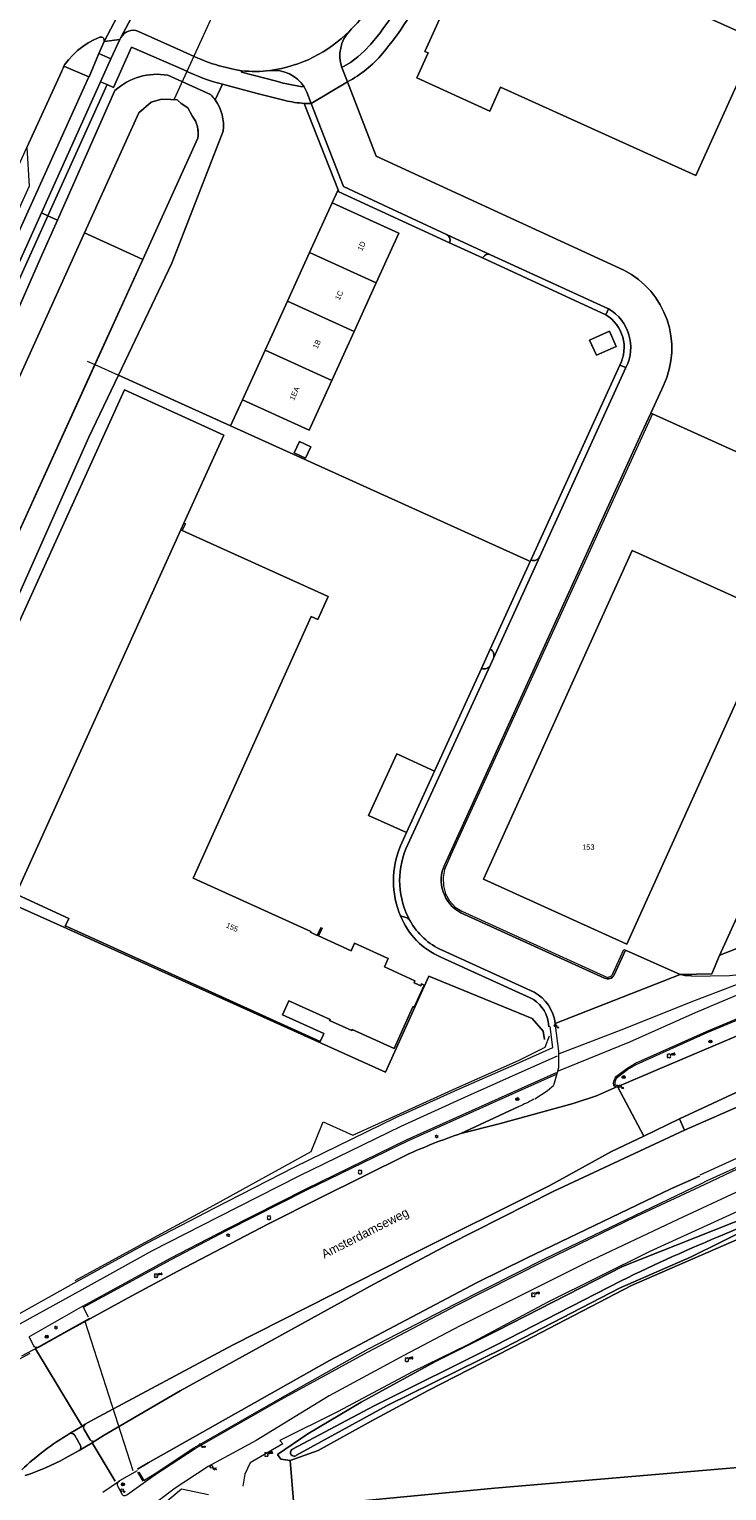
# Model space of a CAD drawing. Header units: metres. Extents: x 151448 to 154749, y 463108 to 465296.
# Tile 99 of 256: x 152499 to 152597, y 463931 to 464135. Entities that reach past the tile are written whole.
import ezdxf
from ezdxf.enums import TextEntityAlignment as Align

# ---------------------------------------------------------------- set-up
doc = ezdxf.new("R2010")
doc.units = ezdxf.units.M
doc.layers.get('0').update_dxf_attribs({"lineweight": 9})
for name, color, linetype, lineweight in [('B-ME-GR-BOOM-S', 253, 'Continuous', 9), ('B-ME-GR-HAAG-G', 253, 'Continuous', 9), ('B-ME-GW-WATERGANG_INSTEEK-G', 253, 'Continuous', 9), ('B-ME-IE-MEUBILAIR_BRANDKRAAN-S', 253, 'Continuous', 9), ('B-ME-IE-MEUBILAIR_LICHTMAST-S', 253, 'Continuous', 9), ('B-ME-IE-MEUBILAIR_PAAL-S', 253, 'Continuous', 9), ('B-ME-IE-MEUBILAIR_TROTTOIRKOLK-S', 253, 'Continuous', 9), ('B-ME-IE-MEUBILAIR_VERKEERSBORD-S', 253, 'Continuous', 9), ('B-ME-IE-MEUBILAIR_VERKEERSLICHT-S', 253, 'Continuous', 9), ('B-ME-KL-DATA_VERKLIKKER-S', 253, 'Continuous', 9), ('B-ME-OG-TERREIN_CULTUURSCHEIDING-G', 253, 'Continuous', 9), ('B-ME-VH-KANTOPSLUITING_VOORKANTBAND-G', 253, 'Continuous', 9), ('B-ME-VH-MATERIAALGRENS-G', 253, 'Continuous', 9), ('B-ME-VH-VERHARDING_ASFALT-G', 253, 'Continuous', 9), ('B-ME-VH-VERHARDING_TEGEL-G', 253, 'Continuous', 9), ('B-PV-GK-BESCHOEIING-G', 253, 'Continuous', 9), ('B-PV-GR-BEPLANTING_CULTUUR_BOSPLANTSOEN-GV', 253, 'Continuous', 9), ('B-PV-GR-GROENVOORZIENING-GV', 253, 'Continuous', 9), ('B-PV-GR-HAAG-GV', 253, 'Continuous', 9), ('B-PV-IE-TERREINAFSCHEIDING_KUNSTMATIG_HEKWERK-G', 253, 'Continuous', 9), ('B-PV-KW-KUNSTWERK_DUIKER-G', 253, 'Continuous', 9), ('B-PV-OG-BEBOUWING-GV', 1, 'Continuous', 9), ('B-PV-OG-BEBOUWING-T18', 2, 'Continuous', 9), ('B-PV-OG-TERREIN_BEGROEID-GV', 253, 'Continuous', 9), ('B-PV-OG-TERREIN_ERF-GV', 253, 'Continuous', 9), ('B-PV-OG-TERREIN_OEVER-GV', 253, 'Continuous', 9), ('B-PV-OG-TOPOGRAFIE-T18', 2, 'Continuous', 9), ('B-PV-OG-WATER-GV', 253, 'Continuous', 9), ('B-PV-VH-GESLOTENVERHARDING_ASFALT-GV', 253, 'Continuous', 9), ('B-PV-VH-OPENVERHARDING_BETONSTRAATSTEEN-GV', 253, 'Continuous', 9), ('B-PV-VH-OPENVERHARDING_TEGEL-GV', 253, 'Continuous', 9)]:
    doc.layers.add(name, color=color, linetype=linetype, lineweight=lineweight)
doc.styles.add('18_100', font='romans', dxfattribs={"width": 0.8, "height": 0.18})
doc.styles.add('18_200', font='romans', dxfattribs={"width": 0.8, "height": 0.36})
doc.styles.add('Drong', font='txt', dxfattribs={"height": 1.8})

# ---------------------------------------------------------------- blocks, each defined once
blk = doc.blocks.new('PAAL')
at = {"ltscale": 2}
blk.add_ellipse((0, 0), major_axis=(-0.181, 0), ratio=1, start_param=3.926991, end_param=10.210176, dxfattribs=at)
at = {"ltscale": 2, "style": '18_200', "width": 0.8}
blk.add_text('P', height=0.218, dxfattribs=at).set_placement((0.22, -0.38))
at = {"style": '18_200', "width": 0.8}
blk.add_attdef('HOOGTE', (0.24, 0.2), '', height=0.25, dxfattribs=at)
blk = doc.blocks.new('BRANDKRAAN')
at = {"ltscale": 2}
blk.add_ellipse((0, 0), major_axis=(-0.127, 0.127), ratio=1, start_param=3.926991, end_param=10.210176, dxfattribs=at)
at = {"ltscale": 2, "style": '18_100', "width": 0.8}
blk.add_text('BKR', height=0.216, dxfattribs=at).set_placement((0.18, -0.38))
at = {"style": '18_200', "width": 0.8}
blk.add_attdef('HOOGTE', (0.29, 0.2), '', height=0.25, dxfattribs=at)
blk = doc.blocks.new('boom')
for centre, major_axis, start_param, end_param in [((-0.12, 0.12), (-0.0916, 0.0916), 4.266828, 8.299543), ((0.12, 0.12), (0.0916, 0.0916), 4.266828, 8.299543), ((-0.12, -0.12), (0.0916, 0.0916), 1.125235, 5.15795), ((0.12, -0.12), (-0.0916, 0.0916), 1.125235, 5.15795)]:
    blk.add_ellipse(centre, major_axis=major_axis, ratio=1, start_param=start_param, end_param=end_param)
at = {"style": '18_200', "width": 0.8}
blk.add_attdef('HOOGTE', (0.31, 0.12), '', height=0.25, dxfattribs=at)
blk = doc.blocks.new('kabelverklikker')
at = {"ltscale": 2}
blk.add_ellipse((0, 0), major_axis=(-0.127, 0.127), ratio=1, start_param=3.926991, end_param=10.210176, dxfattribs=at)
at = {"ltscale": 2, "style": '18_100', "width": 0.8}
blk.add_text('KLIC', height=0.216, dxfattribs=at).set_placement((0.19, -0.37))
at = {"style": '18_200', "width": 0.8}
blk.add_attdef('HOOGTE', (0.26, 0.12), '', height=0.25, dxfattribs=at)
blk = doc.blocks.new('LICHTMAST')
at = {"ltscale": 0.1}
for p, q in [((-0.11, 0.06), (-0.22, 0.13)), ((0, 0.13), (0, 0.25)), ((0.11, 0.06), (0.22, 0.13)), ((-0.11, -0.06), (-0.22, -0.13)), ((0, -0.13), (0, -0.25)), ((0.11, -0.06), (0.22, -0.13))]:
    blk.add_line(p, q, dxfattribs=at)
blk.add_circle((0, 0), 0.127, dxfattribs=at)
at = {"style": '18_200', "width": 0.8}
blk.add_attdef('HOOGTE', (0.25, 0.24), '', height=0.25, dxfattribs=at)
blk = doc.blocks.new('verkeerslicht')
h = blk.add_hatch()
h.set_pattern_fill('ANSI31', color=256, scale=0.0045, style=0)
h.set_pattern_definition([(45, (-99614.369806, -220088.543568), (-0.0101027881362, 0.0101027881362), [])])
edge = h.paths.add_edge_path()
edge.add_ellipse((0, 0), major_axis=(-0.0895, 0.0895), ratio=1, start_angle=0, end_angle=360)
edge = h.paths.add_edge_path(flags=16)
edge.add_arc((0, 0), 0.0678, 0, 360)
blk.add_circle((0, 0), 0.0678)
blk.add_ellipse((0, 0), major_axis=(0.149, 0.149), ratio=1)
blk.add_ellipse((0, 0), major_axis=(-0.0895, 0.0895), ratio=1, start_param=1.570796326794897, end_param=7.853981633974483)
at = {"style": '18_200', "width": 0.8}
blk.add_attdef('HOOGTE', (0.26, 0.21), '', height=0.25, dxfattribs=at)
blk = doc.blocks.new('verkeersbord')
blk.add_line((-0.3, 0), (0.3, 0))
for radius in [0.2, 0.0745]:
    blk.add_circle((0, 0), radius)
at = {"style": '18_200', "width": 0.8}
blk.add_attdef('HOOGTE', (0.24, 0.18), '', height=0.25, dxfattribs=at)
blk = doc.blocks.new('TROTTOIRKOLK')
at = {"ltscale": 2}
blk.add_ellipse((0, 0), major_axis=(-0.127, 0.127), ratio=1, start_param=3.926991, end_param=10.210176, dxfattribs=at)
at = {"ltscale": 2, "style": '18_100', "width": 0.8}
blk.add_text('TK', height=0.216, dxfattribs=at).set_placement((0.19, -0.37))
at = {"style": '18_200', "width": 0.8}
blk.add_attdef('HOOGTE', (0.21, 0.18), '', height=0.25, dxfattribs=at)

msp = doc.modelspace()

# ---------------------------------------------------------------- linework, layer by layer
at = {"layer": 'B-ME-GR-HAAG-G', "ltscale": 0.2}
msp.add_lwpolyline([(152581.294, 463987.192, -0.3690724), (152580.902, 463987.292, -0.198298), (152581.233, 463988.321), (152582.642, 463989.39), (152583.828, 463990.128), (152593.742, 463994.556), (152604.723, 463999.144), (152617.389, 464004.341), (152627.93, 464008.497), (152638.247, 464012.551), (152645.441, 464015.207), (152659.449, 464020.141), (152667.429, 464022.769), (152673.059, 464024.613), (152683.713, 464027.924), (152693.102, 464030.801), (152695.989, 464031.414), (152697.891, 464031.49), (152698.508, 464031.216), (152698.708, 464030.71), (152698.729, 464030.481), (152698.571, 464030.368)], format="xyb", dxfattribs=at)
for points in [[(152514.406, 463933.186), (152515.095, 463932.033), (152516.666, 463933.02), (152522.085, 463936.6), (152534.13, 463943.48), (152546.459, 463950.395), (152558.621, 463956.699), (152571.127, 463963.032), (152583.668, 463969.011), (152593.061, 463973.552), (152593.653, 463973.876), (152602.224, 463977.738), (152609.398, 463980.943), (152611.772, 463981.866), (152620.2, 463983.62), (152623.967, 463984.32), (152624.925, 463984.647), (152637.237, 463989.55), (152646.232, 463993.042), (152646.09, 463993.632)], [(152506.684, 463956.208), (152518.93, 463962.901), (152526.742, 463966.959), (152537.863, 463972.595), (152551.953, 463979.444), (152561.092, 463983.536), (152567.937, 463986.63), (152572.797, 463988.813)]]:
    msp.add_lwpolyline(points, dxfattribs=at)
at = {"layer": 'B-ME-GW-WATERGANG_INSTEEK-G'}
for points in [[(152675.447, 463999.155), (152674.316, 463999.405), (152669.435, 463997.671), (152660.817, 463994.41), (152652.746, 463991.32), (152638.51, 463986.199), (152627.908, 463981.946), (152623.384, 463980.238), (152602.285, 463971.519), (152585.674, 463963.963), (152571.497, 463956.945), (152560.33, 463950.959), (152552.625, 463947.189), (152542.25, 463941.67), (152534.084, 463937.607), (152534.489, 463937.17)], [(152505.489, 463959.955), (152515.311, 463965.3), (152524.87, 463970.45), (152538.44, 463977.972), (152540.153, 463982.085), (152544.28, 463980.224), (152559.207, 463987.059), (152567.414, 463990.657), (152571.118, 463992.517), (152571.752, 463994.099)]]:
    msp.add_lwpolyline(points, dxfattribs=at)
at = {"layer": 'B-ME-OG-TERREIN_CULTUURSCHEIDING-G'}
for points in [[(152534.489, 463937.17), (152529.923, 463934.502), (152529.202, 463932.931), (152528.938, 463931.255)], [(152524.141, 463930.018), (152520.372, 463930.826), (152516.885, 463927.868), (152519.899, 463925.828)]]:
    msp.add_lwpolyline(points, dxfattribs=at)
at = {"layer": 'B-ME-VH-KANTOPSLUITING_VOORKANTBAND-G'}
for points in [[(152581.382, 463987.013, -0.4023116), (152580.707, 463987.227, -0.2099014), (152581.095, 463988.468), (152582.529, 463989.555), (152583.734, 463990.305), (152593.663, 463994.74), (152604.646, 463999.329), (152617.314, 464004.527), (152627.857, 464008.683), (152638.176, 464012.738), (152645.373, 464015.395), (152659.384, 464020.33), (152667.367, 464022.959), (152672.998, 464024.804), (152683.654, 464028.115), (152693.052, 464030.995), (152695.964, 464031.613), (152697.93, 464031.692), (152698.664, 464031.366), (152698.904, 464030.757), (152698.939, 464030.385), (152698.688, 464030.205)], [(152658.996, 464001.69), (152658.395, 464001.33), (152654.239, 463997.675, -0.0430163), (152652.63, 463996.521), (152646.033, 463993.896), (152636.755, 463990.264), (152634.876, 463989.497), (152627.381, 463986.561), (152625.66, 463986.01), (152623.614, 463985.35), (152615.813, 463983.862), (152610.762, 463982.829), (152592.745, 463974.657)], [(152484.164, 463953.885, 0.3023745), (152495.159, 463952.481), (152506.498, 463958.716)], [(152507.483, 463954.664), (152500.321, 463950.656, -0.4661921), (152499.714, 463950.813), (152499.088, 463952.084)], [(152514.178, 463933.376), (152511.686, 463931.977, 0.4651685), (152511.475, 463931.185), (152512.02, 463930.146, 0.4636867), (152512.703, 463930.024), (152516.652, 463932.829)]]:
    msp.add_lwpolyline(points, format="xyb", dxfattribs=at)
for points in [[(152591.571, 464002.445), (152596.892, 464002.555), (152599.489, 464002.797), (152603.694, 464003.656), (152607.58, 464005.17), (152609.777, 464006.424), (152612.909, 464009.405), (152614.2, 464011.87), (152614.5, 464013.009)], [(152569.704, 463985.301), (152571.402, 463986.421), (152572.092, 463986.999), (152572.297, 463987.185), (152572.401, 463987.353), (152573.055, 463989.702), (152573.051, 463991.958), (152572.57, 463995.539)], [(152506.498, 463958.716), (152516.281, 463964.121), (152525.532, 463968.845), (152536.802, 463974.579), (152551.01, 463981.485), (152559.913, 463985.551), (152567.497, 463988.929), (152572.871, 463991.326)]]:
    msp.add_lwpolyline(points, dxfattribs=at)
at = {"layer": 'B-ME-VH-MATERIAALGRENS-G', "ltscale": 0.3}
for points in [[(152573.001, 463989.247), (152582.975, 463993.292), (152592.138, 463997.373), (152604.13, 464002.452), (152612.247, 464005.732), (152626.911, 464011.436), (152637.36, 464015.472), (152644.17, 464018.153), (152657.891, 464023.016), (152658.895, 464023.158), (152666.141, 464025.768), (152672.377, 464027.835), (152682.968, 464030.995), (152690.591, 464033.405), (152696.68, 464035.503), (152704.713, 464038.593)], [(152573.142, 463991.657), (152582.348, 463995.203), (152591.537, 463998.848), (152603.726, 464003.535), (152612.115, 464006.979), (152627.542, 464013.197)], [(152498.069, 463949.454), (152500.321, 463950.656)], [(152509.356, 463930.407), (152511.686, 463931.977)]]:
    msp.add_lwpolyline(points, dxfattribs=at)
at = {"layer": 'B-ME-VH-VERHARDING_ASFALT-G'}
for points in [[(152604.53, 463975.419), (152598.451, 463972.582), (152589.685, 463968.481), (152576.877, 463962.396), (152569.117, 463958.565), (152559.181, 463953.574), (152551.422, 463949.495), (152540.983, 463943.844), (152530.778, 463937.591), (152524.099, 463933.983), (152519.471, 463930.963), (152517.196, 463929.25), (152514.748, 463927.52), (152510.725, 463923.85), (152505.135, 463918.967), (152503.154, 463916.522)], [(152516.652, 463932.829), (152522.258, 463936.514), (152534.341, 463943.369), (152546.343, 463949.932), (152558.8, 463956.496), (152571.045, 463962.68), (152583.788, 463968.873), (152593.505, 463973.399), (152597.99, 463975.538)], [(152496.141, 463948.122), (152499.227, 463949.812)]]:
    msp.add_lwpolyline(points, dxfattribs=at)
at = {"layer": 'B-ME-VH-VERHARDING_TEGEL-G'}
for points in [[(152505.718, 463959.814), (152515.53, 463965.161), (152524.916, 463970.048), (152536.171, 463975.81), (152550.308, 463982.724), (152559.348, 463986.813), (152567.15, 463990.193), (152572.188, 463992.464), (152571.824, 463995.396)], [(152506.588, 463956.384), (152518.836, 463963.078), (152526.651, 463967.137), (152537.774, 463972.774), (152551.868, 463979.625), (152561.01, 463983.718), (152567.855, 463986.812), (152572.715, 463988.995)], [(152506.588, 463956.384), (152499.088, 463952.084)], [(152507.385, 463954.841), (152506.588, 463956.384)], [(152514.2, 463933.191), (152514.946, 463931.946)]]:
    msp.add_lwpolyline(points, dxfattribs=at)
msp.add_lwpolyline([(152485.056, 463954.901, 0.3116172), (152494.398, 463953.476), (152505.718, 463959.814)], format="xyb", dxfattribs=at)
at = {"layer": 'B-PV-GK-BESCHOEIING-G', "flags": 128}
for points in [[(152489.815, 464068.736), (152514.384, 464122.968), (152516.103, 464124.461), (152517.562, 464124.896), (152518.857, 464124.867), (152519.767, 464124.811), (152520.326, 464124.277), (152521.236, 464123.677), (152521.855, 464122.549), (152522.402, 464121.599), (152522.669, 464120.53), (152522.632, 464119.429), (152514.964, 464102.497), (152494.196, 464056.999)], [(152507.187, 464088.308), (152508.268, 464087.828)]]:
    msp.add_lwpolyline(points, dxfattribs=at)
at = {"layer": 'B-PV-GR-BEPLANTING_CULTUUR_BOSPLANTSOEN-GV', "flags": 128}
msp.add_lwpolyline([(152675.815, 463995.931), (152668.317, 463993.686), (152643.285, 463984.44), (152625.771, 463977.665), (152606.756, 463969.499), (152583.176, 463959.25), (152568.262, 463951.464), (152554.789, 463944.602), (152546.83, 463940.324), (152539.461, 463936.22), (152535.536, 463934.838), (152536.042, 463928.601), (152539.24, 463928.601), (152543.098, 463928.95), (152564.066, 463930.942), (152600.809, 463934.097), (152599.205, 463953.804), (152681.192, 463983.061), (152683.418, 463983.855)], dxfattribs=at)
at = {"layer": 'B-PV-GR-GROENVOORZIENING-GV'}
for points in [[(152595.743, 463993.174, -0.0302642), (152698.211, 464030.171)], [(152581.24, 463987.062, 0.0949163), (152581.441, 463987.087)], [(152551.739, 463977.461, -0.027493), (152559.348, 463980.462)]]:
    msp.add_lwpolyline(points, format="xyb", dxfattribs=at)
at = {"layer": 'B-PV-GR-GROENVOORZIENING-GV', "flags": 128}
for points in [[(152610.699, 463992.102), (152604.429, 463989.254), (152589.882, 463982.51), (152590.575, 463980.924), (152612.893, 463990.719), (152625.49, 463995.879), (152628.922, 463997.227), (152629.459, 463997.313), (152636.601, 464000), (152660.488, 464008.986)], [(152581.441, 463987.087), (152586.867, 463989.396), (152595.743, 463993.174)], [(152559.348, 463980.462), (152567.473, 463984.224)], [(152507.644, 463954.626), (152513.4, 463957.79), (152519.82, 463961.24), (152532.41, 463967.82), (152539.82, 463971.54), (152551.739, 463977.461)], [(152592.701, 463974.514), (152588.694, 463972.762), (152568.516, 463963.08), (152561.631, 463959.664), (152541.004, 463948.762), (152515.692, 463934.494), (152514.202, 463933.633)]]:
    msp.add_lwpolyline(points, dxfattribs=at)
at = {"layer": 'B-PV-GR-HAAG-GV'}
for points in [[(152595.743, 463993.174, -0.0302642), (152698.211, 464030.171)], [(152581.24, 463987.062, 0.0949163), (152581.441, 463987.087)], [(152551.739, 463977.461, -0.027493), (152559.348, 463980.462)]]:
    msp.add_lwpolyline(points, format="xyb", dxfattribs=at)
at = {"layer": 'B-PV-GR-HAAG-GV', "flags": 128}
for points in [[(152610.699, 463992.102), (152604.429, 463989.254), (152589.882, 463982.51), (152590.575, 463980.924), (152612.893, 463990.719), (152625.49, 463995.879), (152628.922, 463997.227), (152629.459, 463997.313), (152636.601, 464000), (152660.488, 464008.986)], [(152581.441, 463987.087), (152586.867, 463989.396), (152595.743, 463993.174)], [(152559.348, 463980.462), (152567.473, 463984.224)], [(152507.644, 463954.626), (152513.4, 463957.79), (152519.82, 463961.24), (152532.41, 463967.82), (152539.82, 463971.54), (152551.739, 463977.461)], [(152592.701, 463974.514), (152588.694, 463972.762), (152568.516, 463963.08), (152561.631, 463959.664), (152541.004, 463948.762), (152515.692, 463934.494), (152514.202, 463933.633)]]:
    msp.add_lwpolyline(points, dxfattribs=at)
at = {"layer": 'B-PV-IE-TERREINAFSCHEIDING_KUNSTMATIG_HEKWERK-G', "flags": 128}
for points in [[(152508.268, 464087.828), (152511.559, 464086.365)], [(152511.559, 464086.365), (152527.21, 464079.283)], [(152586.115, 464080.969), (152557.973, 464019.407), (152557.081, 464017.327), (152556.883, 464016.2), (152556.938, 464015.057), (152557.235, 464013.957), (152557.767, 464012.955), (152558.553, 464012.098), (152559.512, 464011.496), (152579.842, 464002.241), (152580.449, 464002.493), (152582.143, 464006.156), (152582.359, 464006.061)], [(152622.501, 464064.529), (152586.115, 464080.969)], [(152527.21, 464079.283), (152568.661, 464060.529)], [(152550.408, 464033.483), (152546.463, 464024.864)], [(152582.359, 464006.061), (152589.992, 464002.683)], [(152590.126, 464002.686), (152594.434, 464002.781), (152595.474, 464005.347)], [(152589.992, 464002.683), (152590.126, 464002.686)]]:
    msp.add_lwpolyline(points, dxfattribs=at)
at = {"layer": 'B-PV-KW-KUNSTWERK_DUIKER-G', "flags": 128}
for points in [[(152519.322, 464124.838), (152528.303, 464144.49)], [(152513.593, 463933.396), (152506.878, 463954.205)]]:
    msp.add_lwpolyline(points, dxfattribs=at)
at = {"layer": 'B-PV-OG-BEBOUWING-GV', "flags": 128}
for points in [[(152558.011, 464139.669), (152554.333, 464131.552), (152554.782, 464131.349), (152553.199, 464127.852), (152563.395, 464123.234), (152564.909, 464126.576), (152592.158, 464114.233), (152600.731, 464133.159), (152573.33, 464145.571), (152573.292, 464145.486), (152570.024, 464146.967), (152569.795, 464146.462), (152563.022, 464149.531), (152558.462, 464139.465)], [(152547.557, 464099.264), (152550.712, 464106.189), (152541.402, 464110.431), (152538.247, 464103.506)], [(152538.247, 464103.506), (152535.137, 464096.681), (152544.448, 464092.439), (152547.557, 464099.264)], [(152541.338, 464085.614), (152544.448, 464092.439), (152535.137, 464096.681), (152532.028, 464089.856)], [(152578.287, 464089.148), (152581.045, 464090.367), (152580.11, 464092.481), (152577.352, 464091.262)], [(152528.872, 464082.931), (152538.183, 464078.689), (152541.338, 464085.614), (152532.028, 464089.856)], [(152536.814, 464077.077), (152536.083, 464075.493), (152537.69, 464074.752), (152538.421, 464076.335)], [(152582.56, 464006.933), (152603.288, 464052.829), (152583.274, 464061.868), (152562.546, 464015.971)]]:
    msp.add_lwpolyline(points, close=True, dxfattribs=at)
msp.add_lwpolyline([(152497.445, 464013.782), (152504.597, 464010.503), (152504.127, 464009.448), (152504.321, 464009.358), (152539.726, 463993.334), (152540.13, 463994.226), (152540.224, 463994.435), (152534.462, 463997.044), (152535.344, 463998.992), (152541.101, 463996.386), (152541.04, 463996.25), (152544.119, 463994.856), (152544.178, 463994.988), (152550.039, 463992.355), (152552.667, 463998.157), (152552.69, 463998.207), (152552.841, 463998.138), (152554.22, 464001.209), (152553.874, 464001.366), (152553.754, 464001.102), (152552.825, 464001.524), (152552.945, 464001.788), (152548.68, 464003.725), (152549.211, 464004.898), (152544.507, 464007.03), (152544.037, 464005.992), (152539.497, 464008.054), (152539.984, 464009.128), (152539.793, 464009.215), (152539.305, 464008.141), (152538.349, 464008.575), (152538.408, 464008.703), (152521.963, 464016.14), (152538.471, 464052.639), (152539.393, 464052.222), (152540.854, 464055.458), (152520.469, 464064.663), (152520.89, 464065.595), (152520.696, 464065.683), (152520.274, 464064.751), (152496.747, 464012.8)], dxfattribs=at)
at = {"layer": 'B-PV-OG-TERREIN_BEGROEID-GV'}
for points in [[(152546.786, 464132.579, 0.0683665), (152552.671, 464141.747)], [(152547.465, 464139.438, -0.0882934), (152543.839, 464134.419)], [(152543.839, 464134.419, 0.2812128), (152542.755, 464129.333)], [(152526.066, 464126.99, -0.0532323), (152520.698, 464128.977)], [(152532.744, 464128.888, -0.06211), (152528.735, 464128.869)], [(152537.473, 464126.61, 0.2824656), (152532.744, 464128.888)], [(152511.06, 464126.098, -0.2304405), (152518.428, 464128.241)], [(152533.613, 464127.4, 0.0368353), (152537.473, 464126.61)], [(152524.394, 464125.551, -0.0420792), (152525.054, 464124.779)], [(152525.054, 464124.779, -0.1886546), (152526.173, 464120.43)], [(152537.498, 464124.309, -0.045564), (152534.82, 464124.701)]]:
    msp.add_lwpolyline(points, format="xyb", dxfattribs=at)
at = {"layer": 'B-PV-OG-TERREIN_BEGROEID-GV', "flags": 128}
for points in [[(152520.698, 464128.977), (152513.386, 464132.148), (152510.868, 464126.53), (152509.962, 464126.931), (152501.695, 464108.594), (152503.017, 464107.98), (152511.06, 464126.098)], [(152542.755, 464129.333), (152543.966, 464130.031), (152544.984, 464130.791), (152545.927, 464131.643), (152546.786, 464132.579)], [(152507.435, 464128.01), (152503.911, 464129.486), (152503.814, 464129.221), (152503.701, 464128.962), (152503.576, 464128.708), (152498.769, 464118.164), (152499.087, 464112.729), (152488.698, 464089.889), (152480.241, 464077.276), (152476.734, 464069.532)], [(152528.735, 464128.869), (152528.721, 464128.674), (152533.613, 464127.4)], [(152476.635, 464068.766), (152477.973, 464062.974), (152507.435, 464128.01)], [(152518.428, 464128.241), (152524.394, 464125.551)], [(152525.054, 464124.779), (152526.066, 464126.99)], [(152530.942, 464125.682), (152526.066, 464126.99), (152525.054, 464124.779)], [(152534.82, 464124.701), (152530.942, 464125.682)], [(152526.173, 464120.43), (152518.993, 464102.006), (152511.559, 464086.365), (152527.21, 464079.283), (152528.872, 464082.931), (152532.028, 464089.856), (152535.137, 464096.681), (152538.247, 464103.506), (152541.402, 464110.431), (152542.214, 464112.214), (152537.498, 464124.309)], [(152461.302, 464019.253), (152461.335, 464019.326), (152478.449, 464057.055), (152480.948, 464062.573), (152481.632, 464064.09), (152501.695, 464108.594), (152500.788, 464109.015), (152480.86, 464064.811), (152479.642, 464062.11), (152477.953, 464058.382), (152460.424, 464019.738), (152460.423, 464019.737)], [(152462.948, 464018.281), (152471.082, 464036.505), (152483.113, 464062.707), (152483.54, 464063.636), (152500.675, 464102.705), (152503.017, 464107.98), (152501.695, 464108.594), (152481.632, 464064.09), (152480.948, 464062.573), (152478.449, 464057.055), (152461.335, 464019.326), (152461.302, 464019.253)], [(152598.882, 464006.719), (152598.363, 464006.51), (152595.552, 464005.38), (152595.474, 464005.347), (152594.434, 464002.781), (152590.126, 464002.686), (152590.656, 464002.544), (152591.571, 464002.546)], [(152536.042, 463928.601), (152535.536, 463934.838), (152534.247, 463935.025), (152533.779, 463935.645), (152537.986, 463938.534), (152545.434, 463942.977), (152555.837, 463948.622), (152564.481, 463952.958), (152581.948, 463961.929), (152610.235, 463973.116), (152618.588, 463977.014)], [(152601.215, 463929.106), (152600.897, 463933.014), (152600.809, 463934.097), (152564.066, 463930.942), (152543.098, 463928.95)]]:
    msp.add_lwpolyline(points, dxfattribs=at)
msp.add_lwpolyline([(152500.788, 464109.015), (152501.695, 464108.594), (152509.962, 464126.931), (152509.047, 464127.335)], close=True, dxfattribs=at)
at = {"layer": 'B-PV-OG-TERREIN_ERF-GV', "flags": 128}
for points in [[(152587.65, 464084.912), (152585.895, 464081.069), (152586.115, 464080.969), (152622.501, 464064.529), (152643.453, 464110.409), (152675.801, 464181.458), (152716.262, 464163.07), (152736.103, 464154.054), (152736.127, 464154.104), (152765.06, 464215.038), (152759.63, 464217.588), (152754.191, 464220.131), (152735.625, 464228.867), (152735.078, 464227.706), (152734.038, 464228.137), (152734.585, 464229.365), (152715.92, 464238.221), (152710.461, 464240.781), (152699.968, 464245.792), (152694.515, 464248.321), (152665.891, 464261.857), (152621.869, 464282.676)], [(152720.539, 464049.288), (152721.227, 464050.942), (152736.175, 464083.757), (152762.702, 464141.966), (152736.103, 464154.054), (152716.262, 464163.07), (152675.801, 464181.458), (152643.453, 464110.409), (152622.501, 464064.529), (152595.474, 464005.347), (152595.552, 464005.38), (152598.363, 464006.51)], [(152543.518, 464127.317), (152547.53, 464116.931), (152582.126, 464101.001)], [(152579.607, 464094.768), (152562.403, 464102.725), (152557.794, 464104.856), (152542.309, 464111.971), (152542.214, 464112.214), (152541.402, 464110.431), (152550.712, 464106.189), (152547.557, 464099.264), (152544.448, 464092.439), (152541.338, 464085.614), (152538.183, 464078.689), (152528.872, 464082.931), (152527.21, 464079.283), (152568.661, 464060.529), (152569.042, 464060.353), (152569.135, 464060.535)], [(152550.931, 464020.648), (152551.763, 464022.48), (152546.463, 464024.864), (152550.408, 464033.483), (152555.697, 464031.081), (152562.236, 464045.41), (152563.474, 464048.114), (152569.042, 464060.353), (152568.661, 464060.529), (152527.21, 464079.283), (152511.559, 464086.365), (152507.433, 464077.683), (152497.745, 464055.94)], [(152569.135, 464060.535), (152581.56, 464087.776)], [(152475.634, 464003.375), (152512.398, 464084.317), (152526.273, 464078.001), (152520.696, 464065.683), (152520.89, 464065.595), (152520.469, 464064.663), (152540.854, 464055.458), (152539.393, 464052.222), (152538.471, 464052.639), (152521.963, 464016.14), (152538.408, 464008.703), (152538.349, 464008.575), (152539.305, 464008.141), (152539.793, 464009.215)], [(152622.501, 464064.529), (152586.115, 464080.969), (152585.895, 464081.069), (152584.606, 464078.246), (152557.114, 464018.051)], [(152580.769, 464002.611), (152582.359, 464006.061), (152589.992, 464002.683), (152590.126, 464002.686), (152594.434, 464002.781), (152595.474, 464005.347), (152622.501, 464064.529)], [(152496.636, 464012.554), (152503.408, 464009.504), (152548.839, 463989.04), (152554.911, 464002.466), (152569.331, 463996.511), (152570.849, 463994.779), (152571.066, 463993.588)], [(152539.793, 464009.215), (152539.984, 464009.128), (152539.497, 464008.054), (152544.037, 464005.992), (152544.507, 464007.03), (152549.211, 464004.898), (152548.68, 464003.725), (152552.945, 464001.788), (152552.825, 464001.524), (152553.754, 464001.102), (152553.874, 464001.366), (152554.22, 464001.209), (152552.841, 463998.138), (152552.69, 463998.207), (152552.667, 463998.157), (152550.039, 463992.355), (152544.178, 463994.988), (152544.119, 463994.856), (152541.04, 463996.25), (152541.101, 463996.386), (152535.344, 463998.992), (152534.462, 463997.044), (152540.224, 463994.435), (152540.13, 463994.226), (152539.726, 463993.334), (152504.321, 464009.358), (152504.127, 464009.448), (152504.597, 464010.503), (152497.445, 464013.782)], [(152559.382, 464011.308), (152579.427, 464002.172)], [(152569.022, 463999.426), (152556.557, 464005.112)], [(152571.652, 463995.382), (152571.549, 463996.138)]]:
    msp.add_lwpolyline(points, dxfattribs=at)
for points in [[(152570.024, 464146.967), (152573.292, 464145.486), (152573.33, 464145.571), (152600.731, 464133.159), (152592.158, 464114.233), (152564.909, 464126.576), (152563.395, 464123.234), (152553.199, 464127.852), (152554.782, 464131.349), (152554.333, 464131.552), (152558.011, 464139.669), (152558.462, 464139.465), (152563.022, 464149.531), (152569.795, 464146.462)], [(152578.287, 464089.148), (152577.352, 464091.262), (152580.11, 464092.481), (152581.045, 464090.367)], [(152536.814, 464077.077), (152538.421, 464076.335), (152537.69, 464074.752), (152536.083, 464075.493)], [(152582.56, 464006.933), (152562.546, 464015.971), (152583.274, 464061.868), (152603.288, 464052.829)]]:
    msp.add_lwpolyline(points, close=True, dxfattribs=at)
at = {"layer": 'B-PV-OG-TERREIN_ERF-GV'}
for points in [[(152554.517, 464140.912, -0.0721621), (152548.412, 464131.258)], [(152548.412, 464131.258, -0.0992933), (152543.518, 464127.317)], [(152582.126, 464101.001, -0.4066298), (152587.65, 464084.912)], [(152581.56, 464087.776, 0.3977111), (152579.607, 464094.768)], [(152550.954, 464010.847, -0.2039589), (152550.931, 464020.648)], [(152557.114, 464018.051, 0.4004537), (152559.382, 464011.308)], [(152556.557, 464005.112, -0.1986239), (152550.954, 464010.847)], [(152579.427, 464002.172, 0.4239647), (152580.769, 464002.611)], [(152571.549, 463996.138, 0.2409652), (152569.022, 463999.426)]]:
    msp.add_lwpolyline(points, format="xyb", dxfattribs=at)
at = {"layer": 'B-PV-OG-TERREIN_OEVER-GV'}
for points in [[(152518.428, 464128.241, 0.2304405), (152511.06, 464126.098)], [(152525.054, 464124.779, 0.0420792), (152524.394, 464125.551)], [(152526.173, 464120.43, 0.1886546), (152525.054, 464124.779)], [(152521.852, 464122.554, -0.211672), (152522.632, 464119.429)], [(152581.757, 463959.909, -0.0150195), (152596.203, 463966.438)], [(152536.41, 463935.569, -1.0454247), (152535.768, 463936.333)]]:
    msp.add_lwpolyline(points, format="xyb", dxfattribs=at)
at = {"layer": 'B-PV-OG-TERREIN_OEVER-GV', "flags": 128}
for points in [[(152524.394, 464125.551), (152518.428, 464128.241)], [(152511.06, 464126.098), (152503.017, 464107.98), (152500.675, 464102.705), (152483.54, 464063.636), (152483.113, 464062.707), (152471.082, 464036.505), (152462.948, 464018.281)], [(152466.454, 464016.212), (152469.882, 464024.443), (152479.234, 464044.671), (152489.815, 464068.736), (152506.807, 464106.242), (152514.384, 464122.968), (152516.103, 464124.461), (152517.562, 464124.896), (152518.857, 464124.867), (152519.767, 464124.811), (152520.326, 464124.277), (152521.236, 464123.677), (152521.852, 464122.554)], [(152522.632, 464119.429), (152514.964, 464102.497), (152508.268, 464087.828), (152494.196, 464056.999), (152471.3, 464005.505), (152470.422, 464003.53), (152470.179, 464002.984), (152469.749, 464002.017)], [(152472.741, 464001.563), (152473.966, 464004.194), (152478.344, 464013.594), (152490.603, 464040.208), (152497.745, 464055.94), (152507.433, 464077.683), (152511.559, 464086.365), (152518.993, 464102.006), (152526.173, 464120.43)], [(152596.203, 463966.438), (152607.811, 463971.357), (152623.912, 463979.194), (152627.112, 463980.484), (152639.208, 463985.204), (152653.722, 463990.588), (152675.19, 463998.088), (152675.521, 463996.827), (152666.986, 463993.918), (152651.803, 463988.5), (152641.898, 463984.741), (152625.83, 463978.456), (152618.073, 463975.028), (152600.094, 463967.507), (152591.435, 463963.191), (152581.628, 463958.926), (152565.429, 463950.556), (152549.09, 463942.488), (152536.41, 463935.569)], [(152618.588, 463977.014), (152610.235, 463973.116), (152581.948, 463961.929), (152564.481, 463952.958), (152555.837, 463948.622), (152545.434, 463942.977), (152537.986, 463938.534), (152533.779, 463935.645), (152534.247, 463935.025), (152535.536, 463934.838), (152539.461, 463936.22), (152546.83, 463940.324), (152554.789, 463944.602), (152568.262, 463951.464), (152583.176, 463959.25), (152606.756, 463969.499), (152625.771, 463977.665), (152643.285, 463984.44), (152668.317, 463993.686), (152675.815, 463995.931)], [(152535.768, 463936.333), (152547.278, 463942.46), (152564.261, 463950.929), (152581.757, 463959.909)]]:
    msp.add_lwpolyline(points, dxfattribs=at)
at = {"layer": 'B-PV-OG-WATER-GV', "flags": 128}
for points in [[(152521.852, 464122.554), (152521.236, 464123.677), (152520.326, 464124.277), (152519.767, 464124.811), (152518.857, 464124.867), (152517.562, 464124.896), (152516.103, 464124.461), (152514.384, 464122.968), (152506.807, 464106.242)], [(152506.807, 464106.242), (152513.142, 464103.322), (152514.964, 464102.497), (152522.632, 464119.429)], [(152469.749, 464002.017), (152470.179, 464002.984), (152470.422, 464003.53), (152471.3, 464005.505), (152494.196, 464056.999), (152508.268, 464087.828), (152514.964, 464102.497), (152513.142, 464103.322), (152506.807, 464106.242), (152489.815, 464068.736)], [(152571.066, 463993.588), (152570.849, 463994.779), (152569.331, 463996.511), (152554.911, 464002.466), (152548.839, 463989.04), (152503.408, 464009.504), (152496.636, 464012.554), (152496.747, 464012.8), (152520.274, 464064.751), (152520.696, 464065.683), (152526.273, 464078.001), (152512.398, 464084.317), (152475.634, 464003.375), (152474.554, 464000.997)], [(152536.41, 463935.569), (152549.09, 463942.488), (152565.429, 463950.556), (152581.628, 463958.926), (152591.435, 463963.191), (152600.094, 463967.507), (152618.073, 463975.028), (152625.83, 463978.456), (152641.898, 463984.741), (152651.803, 463988.5), (152666.986, 463993.918), (152675.521, 463996.827), (152675.19, 463998.088), (152653.722, 463990.588), (152639.208, 463985.204), (152627.112, 463980.484), (152623.912, 463979.194), (152607.811, 463971.357), (152596.203, 463966.438)], [(152581.757, 463959.909), (152564.261, 463950.929), (152547.278, 463942.46), (152535.768, 463936.333)]]:
    msp.add_lwpolyline(points, dxfattribs=at)
at = {"layer": 'B-PV-OG-WATER-GV'}
for points in [[(152522.632, 464119.429, 0.211672), (152521.852, 464122.554)], [(152596.203, 463966.438, 0.0150195), (152581.757, 463959.909)], [(152535.768, 463936.333, 1.0454247), (152536.41, 463935.569)]]:
    msp.add_lwpolyline(points, format="xyb", dxfattribs=at)
at = {"layer": 'B-PV-VH-GESLOTENVERHARDING_ASFALT-GV', "flags": 128}
for points in [[(152509.543, 464132.927), (152515.574, 464144.384)], [(152516.804, 464142.743), (152511.887, 464133.499)], [(152455.122, 464021.796), (152457.193, 464026.387), (152457.251, 464026.516), (152461.98, 464036.972), (152464.601, 464042.713), (152470.749, 464056.276), (152476.734, 464069.532), (152480.241, 464077.276), (152498.769, 464118.164), (152503.576, 464128.708), (152503.701, 464128.962), (152503.814, 464129.221), (152503.911, 464129.486), (152503.994, 464129.671), (152504.554, 464130.388), (152505.169, 464131.057), (152505.837, 464131.674), (152506.553, 464132.234), (152507.313, 464132.735), (152508.11, 464133.172), (152508.94, 464133.543), (152508.966, 464133.553)], [(152514.34, 464134.355), (152520.603, 464131.532)], [(152527.779, 464129.035), (152528.735, 464128.869)], [(152660.488, 464008.986), (152636.601, 464000), (152629.459, 463997.313), (152628.922, 463997.227), (152625.49, 463995.879), (152612.893, 463990.719), (152590.575, 463980.924), (152572.368, 463972.419), (152557.647, 463964.986), (152547.228, 463959.427), (152520.178, 463944.531), (152509.573, 463938.344), (152508.305, 463937.565), (152508.291, 463937.557), (152507.86, 463937.299), (152511.101, 463931.937)], [(152581.24, 463987.062), (152584.896, 463980.118), (152589.882, 463982.51), (152604.429, 463989.254), (152610.699, 463992.102)], [(152595.743, 463993.174), (152586.867, 463989.396), (152581.441, 463987.087)], [(152507.644, 463954.626), (152504.768, 463953.045), (152503.418, 463952.303), (152500.429, 463950.66), (152499.98, 463950.413), (152506.476, 463939.615), (152506.908, 463939.871), (152508.175, 463940.57), (152527.484, 463950.925), (152551.807, 463963.252), (152571.777, 463973.202), (152580.391, 463977.956), (152584.896, 463980.118), (152581.24, 463987.062), (152578.312, 463985.724), (152575.072, 463984.658), (152564.694, 463981.836), (152559.348, 463980.462)], [(152551.739, 463977.461), (152539.82, 463971.54), (152532.41, 463967.82), (152519.82, 463961.24), (152513.4, 463957.79), (152507.644, 463954.626)], [(152514.202, 463933.633), (152515.692, 463934.494), (152541.004, 463948.762), (152561.631, 463959.664), (152568.516, 463963.08), (152588.694, 463972.762), (152592.701, 463974.514)], [(152504.67, 463938.546), (152506.476, 463939.615), (152499.98, 463950.413)], [(152506.908, 463939.871), (152506.476, 463939.615), (152504.67, 463938.546)], [(152507.61, 463937.712), (152506.747, 463939.164)], [(152511.101, 463931.937), (152507.86, 463937.299), (152506.067, 463936.226), (152506.051, 463936.216), (152504.123, 463935.135)], [(152505.397, 463938.408), (152506.227, 463936.902)], [(152506.067, 463936.226), (152507.86, 463937.299), (152508.291, 463937.557)]]:
    msp.add_lwpolyline(points, dxfattribs=at)
for points in [[(152515.574, 464144.384), (152509.543, 464132.927), (152511.736, 464133.233), (152511.887, 464133.499), (152516.804, 464142.743)], [(152508.795, 464131.256), (152510.503, 464130.532), (152511.736, 464133.233), (152509.543, 464132.927)], [(152551.763, 464022.48), (152555.697, 464031.081), (152550.408, 464033.483), (152546.463, 464024.864)]]:
    msp.add_lwpolyline(points, close=True, dxfattribs=at)
at = {"layer": 'B-PV-VH-GESLOTENVERHARDING_ASFALT-GV'}
for points in [[(152543.839, 464134.419, 0.0882934), (152547.465, 464139.438)], [(152508.966, 464133.553, -0.6143282), (152509.543, 464132.927)], [(152511.887, 464133.499, -0.3816209), (152514.34, 464134.355)], [(152532.744, 464128.888, 0.1643158), (152543.839, 464134.419)], [(152520.603, 464131.532, 0.0274927), (152524.705, 464129.839)], [(152524.705, 464129.839, 0.0253422), (152527.779, 464129.035)], [(152528.735, 464128.869, 0.06211), (152532.744, 464128.888)], [(152698.211, 464030.171, 0.0302642), (152595.743, 463993.174)], [(152581.441, 463987.087, -0.0949163), (152581.24, 463987.062)], [(152559.348, 463980.462, 0.027493), (152551.739, 463977.461)], [(152506.747, 463939.164, -0.4058315), (152506.908, 463939.871)], [(152498.04, 463933.531, -0.0562492), (152504.67, 463938.546)], [(152504.67, 463938.546, -0.3713259), (152505.397, 463938.408)], [(152508.291, 463937.557, -0.3921433), (152507.61, 463937.712)], [(152504.123, 463935.135, -0.0506431), (152498.518, 463932.739)], [(152506.227, 463936.902, -0.4113093), (152506.067, 463936.226)]]:
    msp.add_lwpolyline(points, format="xyb", dxfattribs=at)
at = {"layer": 'B-PV-VH-OPENVERHARDING_BETONSTRAATSTEEN-GV'}
for points in [[(152543.839, 464134.419, -0.1643158), (152532.744, 464128.888)], [(152542.755, 464129.333, -0.2812128), (152543.839, 464134.419)], [(152532.744, 464128.888, -0.2824656), (152537.473, 464126.61)], [(152537.473, 464126.61, -0.0414257), (152537.863, 464125.875)], [(152557.363, 464106.017, -0.3525948), (152557.839, 464104.946)], [(152562.438, 464102.806, -0.3560453), (152563.528, 464103.176)], [(152587.65, 464084.912, 0.4066298), (152582.126, 464101.001)], [(152579.607, 464094.768, -0.3977111), (152581.56, 464087.776)], [(152579.999, 464095.608, -0.3991487), (152582.413, 464087.431)], [(152582.413, 464087.431, 0.3991487), (152579.999, 464095.608)], [(152570.375, 464061.046, -0.3944926), (152569.135, 464060.535)], [(152563.474, 464048.114, -0.383956), (152563.903, 464046.861)], [(152563.489, 464045.909, -0.3936384), (152562.236, 464045.41)], [(152550.931, 464020.648, 0.2039589), (152550.954, 464010.847)], [(152551.704, 464020.224, 0.230287), (152552.277, 464010.18)], [(152552.277, 464010.18, -0.230287), (152551.704, 464020.224)], [(152559.382, 464011.308, -0.4004537), (152557.114, 464018.051)], [(152551.689, 464010.655, -0.1758304), (152552.277, 464010.18)], [(152552.277, 464010.18, 0.1623673), (152556.768, 464006.061)], [(152580.769, 464002.611, -0.4239647), (152579.427, 464002.172)], [(152569.592, 464000.205, -0.2423474), (152572.544, 463995.824)], [(152569.58, 463985.27, -0.0166132), (152567.473, 463984.224)], [(152506.908, 463939.871, 0.4058315), (152506.747, 463939.164)], [(152504.67, 463938.546, 0.0562492), (152498.04, 463933.531)], [(152505.397, 463938.408, 0.3713259), (152504.67, 463938.546)], [(152507.61, 463937.712, 0.3921433), (152508.291, 463937.557)], [(152498.518, 463932.739, 0.0506431), (152504.123, 463935.135)], [(152506.067, 463936.226, 0.4113093), (152506.227, 463936.902)]]:
    msp.add_lwpolyline(points, format="xyb", dxfattribs=at)
at = {"layer": 'B-PV-VH-OPENVERHARDING_BETONSTRAATSTEEN-GV', "flags": 128}
for points in [[(152460.423, 464019.737), (152460.424, 464019.738), (152477.953, 464058.382), (152479.642, 464062.11), (152480.86, 464064.811), (152500.788, 464109.015), (152509.047, 464127.335), (152510.503, 464130.532), (152508.795, 464131.256)], [(152508.795, 464131.256), (152507.444, 464128.031), (152507.435, 464128.01), (152477.973, 464062.974), (152476.272, 464059.282), (152465.982, 464036.631)], [(152543.518, 464127.317), (152542.755, 464129.333)], [(152537.863, 464125.875), (152538.469, 464124.31), (152543.518, 464127.317)], [(152582.126, 464101.001), (152547.53, 464116.931), (152543.518, 464127.317), (152538.469, 464124.31), (152542.958, 464112.713), (152557.363, 464106.017), (152563.528, 464103.176), (152579.999, 464095.608)], [(152563.528, 464103.176), (152557.363, 464106.017)], [(152557.839, 464104.946), (152557.794, 464104.856)], [(152557.794, 464104.856), (152562.403, 464102.725), (152562.438, 464102.806)], [(152579.999, 464095.608), (152579.607, 464094.768)], [(152582.413, 464087.431), (152570.375, 464061.046), (152563.903, 464046.861), (152563.489, 464045.909), (152551.704, 464020.224)], [(152581.56, 464087.776), (152582.413, 464087.431)], [(152557.114, 464018.051), (152584.606, 464078.246), (152585.895, 464081.069), (152587.65, 464084.912)], [(152569.135, 464060.535), (152569.042, 464060.353), (152563.474, 464048.114)], [(152563.903, 464046.861), (152570.375, 464061.046)], [(152562.236, 464045.41), (152555.697, 464031.081), (152551.763, 464022.48), (152550.931, 464020.648)], [(152551.704, 464020.224), (152563.489, 464045.909)], [(152550.954, 464010.847), (152551.689, 464010.655)], [(152579.427, 464002.172), (152559.382, 464011.308)], [(152556.768, 464006.061), (152569.592, 464000.205)], [(152572.544, 463995.824), (152589.992, 464002.683), (152582.359, 464006.061), (152580.769, 464002.611)], [(152591.571, 464002.546), (152590.656, 464002.544), (152590.126, 464002.686), (152589.992, 464002.683), (152572.544, 463995.824), (152572.581, 463995.516)], [(152567.473, 463984.224), (152559.348, 463980.462), (152564.694, 463981.836), (152575.072, 463984.658), (152578.312, 463985.724), (152581.24, 463987.062)], [(152508.291, 463937.557), (152508.305, 463937.565), (152509.573, 463938.344), (152520.178, 463944.531), (152547.228, 463959.427), (152557.647, 463964.986), (152572.368, 463972.419), (152590.575, 463980.924), (152589.882, 463982.51), (152584.896, 463980.118), (152580.391, 463977.956), (152571.777, 463973.202), (152551.807, 463963.252), (152527.484, 463950.925), (152508.175, 463940.57), (152506.908, 463939.871)], [(152500.429, 463950.66), (152503.418, 463952.303), (152504.768, 463953.045), (152507.644, 463954.626)], [(152506.747, 463939.164), (152507.61, 463937.712)], [(152506.227, 463936.902), (152505.397, 463938.408)], [(152504.123, 463935.135), (152506.051, 463936.216), (152506.067, 463936.226)]]:
    msp.add_lwpolyline(points, dxfattribs=at)
at = {"layer": 'B-PV-VH-OPENVERHARDING_TEGEL-GV'}
for points in [[(152552.671, 464141.747, -0.0683665), (152546.786, 464132.579)], [(152548.412, 464131.258, 0.0721621), (152554.517, 464140.912)], [(152509.543, 464132.927, 0.6143282), (152508.966, 464133.553)], [(152514.34, 464134.355, 0.3816209), (152511.887, 464133.499)], [(152524.705, 464129.839, -0.0274927), (152520.603, 464131.532)], [(152543.518, 464127.317, 0.0992933), (152548.412, 464131.258)], [(152520.698, 464128.977, 0.0532323), (152526.066, 464126.99)], [(152527.779, 464129.035, -0.0253422), (152524.705, 464129.839)], [(152537.473, 464126.61, -0.0368353), (152533.613, 464127.4)], [(152537.863, 464125.875, 0.0414257), (152537.473, 464126.61)], [(152534.82, 464124.701, 0.045564), (152537.498, 464124.309)], [(152557.839, 464104.946, 0.3525948), (152557.363, 464106.017)], [(152563.528, 464103.176, 0.3560453), (152562.438, 464102.806)], [(152569.135, 464060.535, 0.3944926), (152570.375, 464061.046)], [(152563.903, 464046.861, 0.383956), (152563.474, 464048.114)], [(152562.236, 464045.41, 0.3936384), (152563.489, 464045.909)], [(152550.954, 464010.847, 0.1986239), (152556.557, 464005.112)], [(152552.277, 464010.18, 0.1758304), (152551.689, 464010.655)], [(152556.768, 464006.061, -0.1623673), (152552.277, 464010.18)], [(152569.022, 463999.426, -0.2409652), (152571.549, 463996.138)], [(152572.544, 463995.824, 0.2423474), (152569.592, 464000.205)]]:
    msp.add_lwpolyline(points, format="xyb", dxfattribs=at)
at = {"layer": 'B-PV-VH-OPENVERHARDING_TEGEL-GV', "flags": 128}
for points in [[(152508.966, 464133.553), (152508.94, 464133.543), (152508.11, 464133.172), (152507.313, 464132.735), (152506.553, 464132.234), (152505.837, 464131.674), (152505.169, 464131.057), (152504.554, 464130.388), (152503.994, 464129.671), (152503.911, 464129.486), (152507.435, 464128.01)], [(152507.435, 464128.01), (152507.444, 464128.031), (152508.795, 464131.256), (152509.543, 464132.927)], [(152511.887, 464133.499), (152511.736, 464133.233), (152510.503, 464130.532), (152509.047, 464127.335), (152509.962, 464126.931)], [(152520.603, 464131.532), (152514.34, 464134.355)], [(152509.962, 464126.931), (152510.868, 464126.53), (152513.386, 464132.148), (152520.698, 464128.977)], [(152546.786, 464132.579), (152545.927, 464131.643), (152544.984, 464130.791), (152543.966, 464130.031), (152542.755, 464129.333), (152543.518, 464127.317)], [(152533.613, 464127.4), (152528.721, 464128.674), (152528.735, 464128.869), (152527.779, 464129.035)], [(152526.066, 464126.99), (152530.942, 464125.682), (152534.82, 464124.701)], [(152537.498, 464124.309), (152538.469, 464124.31), (152537.863, 464125.875)], [(152538.469, 464124.31), (152537.498, 464124.309), (152542.214, 464112.214), (152542.309, 464111.971), (152557.794, 464104.856), (152557.839, 464104.946)], [(152557.363, 464106.017), (152542.958, 464112.713), (152538.469, 464124.31)], [(152562.438, 464102.806), (152562.403, 464102.725), (152579.607, 464094.768)], [(152579.607, 464094.768), (152579.999, 464095.608), (152563.528, 464103.176)], [(152570.375, 464061.046), (152582.413, 464087.431), (152581.56, 464087.776), (152569.135, 464060.535)], [(152563.474, 464048.114), (152562.236, 464045.41)], [(152563.489, 464045.909), (152563.903, 464046.861)], [(152551.689, 464010.655), (152550.954, 464010.847)], [(152556.557, 464005.112), (152569.022, 463999.426)], [(152569.592, 464000.205), (152556.768, 464006.061)], [(152571.549, 463996.138), (152571.652, 463995.382)], [(152572.581, 463995.516), (152572.544, 463995.824)]]:
    msp.add_lwpolyline(points, dxfattribs=at)

# ---------------------------------------------------------------- block references
at = {"layer": 'B-ME-GR-BOOM-S'}
for p, values in [((152588.422, 463991.308), {'HOOGTE': 'd35'}), ((152516.792, 463960.628), {'HOOGTE': 'd15'}), ((152569.484, 463957.949), {'HOOGTE': 'd70'}), ((152551.828, 463948.887), {'HOOGTE': 'd80'}), ((152532.216, 463935.659), {'HOOGTE': 'd85'})]:
    msp.add_blockref('boom', p, dxfattribs=at).add_auto_attribs(values)
for p in [(152545.296, 463975.091), (152532.572, 463968.717)]:
    msp.add_blockref('boom', p, dxfattribs=at)
at = {"layer": 'B-ME-IE-MEUBILAIR_BRANDKRAAN-S'}
msp.add_blockref('BRANDKRAAN', (152522.977, 463936.994), dxfattribs=at)
at = {"layer": 'B-ME-IE-MEUBILAIR_LICHTMAST-S'}
for p in [(152555.975, 463980.052), (152526.863, 463966.282), (152502.817, 463953.383)]:
    msp.add_blockref('LICHTMAST', p, dxfattribs=at)
at = {"layer": 'B-ME-IE-MEUBILAIR_PAAL-S'}
msp.add_blockref('PAAL', (152512.055, 463930.684), dxfattribs=at)
at = {"layer": 'B-ME-IE-MEUBILAIR_TROTTOIRKOLK-S'}
for p in [(152572.57, 463995.539), (152581.591, 463987.09)]:
    msp.add_blockref('TROTTOIRKOLK', p, dxfattribs=at)
at = {"layer": 'B-ME-IE-MEUBILAIR_VERKEERSBORD-S'}
for p in [(152594.221, 463993.313), (152582.116, 463988.362), (152567.255, 463985.287)]:
    msp.add_blockref('verkeersbord', p, dxfattribs=at)
at = {"layer": 'B-ME-IE-MEUBILAIR_VERKEERSLICHT-S'}
for p in [(152501.535, 463952.109), (152512.183, 463931.488)]:
    msp.add_blockref('verkeerslicht', p, dxfattribs=at)
at = {"layer": 'B-ME-KL-DATA_VERKLIKKER-S'}
msp.add_blockref('kabelverklikker', (152524.53, 463933.937), dxfattribs=at)

# ---------------------------------------------------------------- texts
at = {"layer": 'B-PV-OG-BEBOUWING-T18', "style": 'Drong'}
for s, rotation, p in [('1D', 65.5, (152545.494, 464104.385)), ('1C', 65.5, (152542.362, 464097.51)), ('1B', 65.5, (152539.253, 464090.685)), ('1EA', 65.5, (152536.12, 464083.81)), ('155', 335.7, (152527.426, 464009.28))]:
    msp.add_text(s, height=0.75, rotation=rotation, dxfattribs=at).set_placement(p, align=Align.MIDDLE)
msp.add_text('153', height=0.75, dxfattribs=at).set_placement((152577.17, 464020.46), align=Align.MIDDLE)
at = {"layer": 'B-PV-OG-TOPOGRAFIE-T18', "style": 'Drong'}
msp.add_text('Amsterdamseweg', height=1.25, rotation=27, dxfattribs=at).set_placement((152546.046, 463966.437), align=Align.MIDDLE)

doc.saveas('drawing.dxf')
